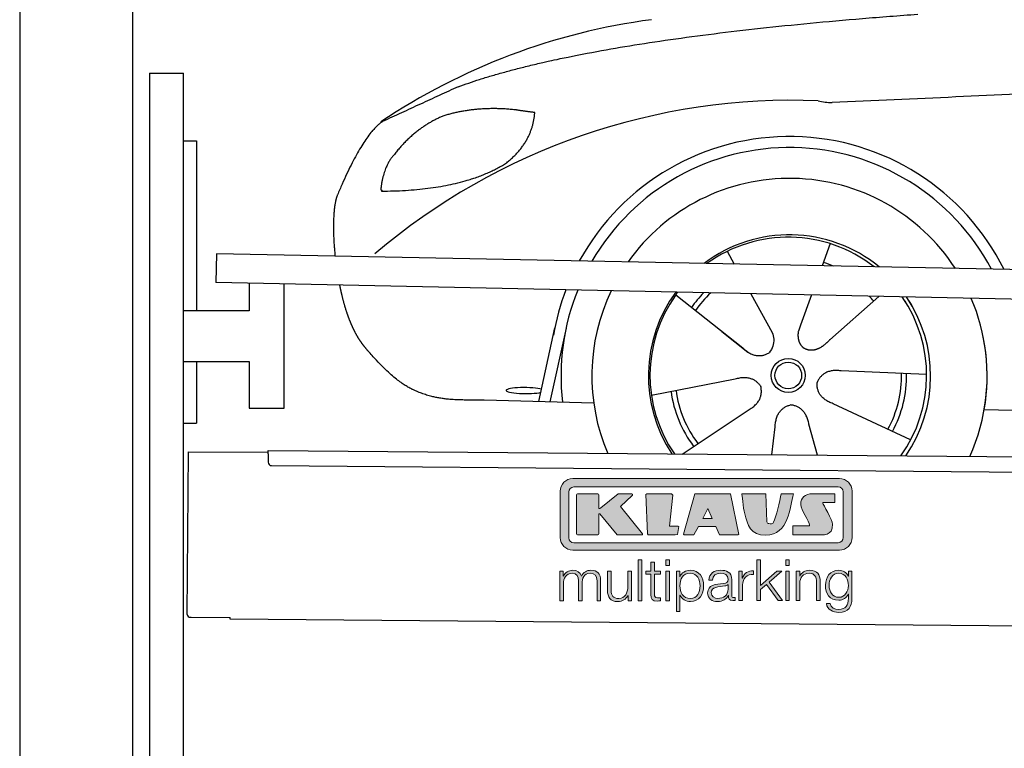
# Model space of a CAD drawing. Header units: millimetres. Extents: x -411 to 6777, y 0 to 6827.
# Tile 2 of 6: x 0 to 1744, y 4166 to 5457. Entities that reach past the tile are written whole.
import ezdxf

# ---------------------------------------------------------------- set-up
doc = ezdxf.new("R2010")
doc.units = ezdxf.units.MM
for name, color, linetype, lineweight in [('car', 10, 'Continuous', 25), ('Gebäude', 7, 'Continuous', 25), ('Logo', 7, 'Continuous', 25), ('Plattform', 7, 'Continuous', 25), ('Ständer hinten', 7, 'Continuous', 25)]:
    doc.layers.add(name, color=color, linetype=linetype, lineweight=lineweight)

# ---------------------------------------------------------------- blocks, each defined once
blk = doc.blocks.new('Car')
at = {"layer": 'car'}
for p, q in [((1206.5, 5057.6), (1219.3, 5035.1)), ((1388.7, 5072.9), (1374.8, 5033.4)), ((1116.2, 4979.5), (1235.8, 4886.6)), ((1248.9, 4982.9), (1287.4, 4914.6)), ((1356.6, 4981.6), (1337.6, 4927.7)), ((1475.7, 4980.2), (1389.6, 4902.7)), ((875.7, 4788.2), (902.9, 4919.1)), ((922.5, 4918.9), (895.2, 4787.9)), ((1337.6, 4927.7), (1333.9, 4917.3)), ((1198.4, 4915.7), (1244.9, 4879.5)), ((1561.7, 4842.7), (1410.4, 4847.7)), ((1074.6, 4801.5), (1223, 4831.8)), ((972.7, 4786.5), (778.4, 4789.9)), ((1534.5, 4726.5), (1396.7, 4789.2)), ((1664.3, 4781.7), (3713.3, 4747)), ((1130, 4697.7), (1246.2, 4776.5)), ((1288.7, 4697.8), (1294.4, 4747.4)), ((1370, 4697.8), (1354.2, 4752.5))]:
    blk.add_line(p, q, dxfattribs=at)
for radius in [30.1, 23.6]:
    blk.add_circle((1316.8, 4838.7), radius, dxfattribs=at)
for centre, radius, start, end in [((1225.8, 4355.6), 1122.3, 98.0395, 124.4377), ((1330.4, 4185.2), 1141.2, 88.2487, 130.916), ((1391.7, 5440.2), 117.4, 256.9855, 269.1884), ((1318.9, 4837.9), 424.2, 26.9197, 151.8432), ((1318.9, 4837.9), 404.6, 28.3768, 150.3862), ((1318.9, 4837.9), 350, 33.4585, 145.3045), ((1318.9, 4837.9), 250, 51.0494, 127.7135), ((1316.8, 4838.7), 245, 52.2371, 126.5259), ((1316.8, 4838.7), 209.6, 68.0621, 73.3995), ((1318.9, 4837.9), 424.2, 159.4632, 170.7471), ((1318.9, 4837.9), 404.6, 158.4572, 187.1619), ((1318.9, 4837.9), 350, 155.0104, 203.6179), ((1318.9, 4837.9), 350, 155.0104, 157.8717), ((1318.9, 4837.9), 250, 144.1237, 214.1037), ((1316.8, 4838.7), 245, 144.9266, 215.1376), ((1318.9, 4837.9), 250, 144.1237, 148.496), ((1316.8, 4838.7), 245, 143.5289, 148.0172), ((1316.8, 4838.7), 209.6, 136.2024, 145.3995), ((1316.8, 4838.7), 200.6, 133.7482, 145.5463), ((1316.8, 4838.7), 200.6, 41.6402, 44.9032), ((1316.8, 4838.7), 245, 30.7457, 35.1225), ((1316.8, 4838.7), 245, 324.9119, 35.1225), ((1318.9, 4837.9), 250, 30.267, 34.5277), ((1318.9, 4837.9), 250, 325.9458, 34.5277), ((1318.9, 4837.9), 350, 350.7505, 23.641), ((1318.9, 4837.9), 350, 336.4317, 11.924), ((1316.8, 4838.7), 200.6, 332.1152, 1.5463), ((1316.8, 4838.7), 209.6, 332.262, 1.3995), ((1316.8, 4838.7), 209.6, 188.262, 217.3995), ((1316.8, 4838.7), 200.6, 188.1152, 217.5463)]:
    blk.add_arc(centre, radius, start, end, dxfattribs=at)
blk.add_ellipse((851, 4807.6), major_axis=(33.6, 0), ratio=0.157274, start_param=0.513473, end_param=5.704241, dxfattribs=at)
for points, degree in [([(727.7, 5345), (963.5, 5433.8), (1540.1, 5481)], 2), ([(4698.7, 5437), (3822.1, 5457.3), (1390, 5322.9)], 2), ([(727.7, 5345), (594, 5281.9)], 1), ([(831, 5304.7), (763.3, 5311.8), (704.1, 5293.8)], 2), ([(863.6, 5300.4), (845.9, 5302.3), (831, 5304.7)], 2), ([(704.1, 5293.8), (652, 5272.6), (614.4, 5222.3)], 2), ([(814.7, 5211.1), (860.4, 5248.5), (863.6, 5300.4)], 2), ([(594, 5281.9), (559.6, 5258.8), (515.5, 5151.3)], 2), ([(614.4, 5222.3), (596.3, 5202.3), (592, 5161)], 2), ([(593.3, 5158.7), (738, 5160.6), (814.7, 5211.1)], 2), ([(592, 5161), (595.3, 5160.8), (593.3, 5158.7)], 2), ([(515.5, 5151.3), (509.2, 5135.4), (507.4, 5106.9), (508.7, 5074.5), (512.4, 5042.7)], 4), ([(1235.8, 4886.6), (1259.3, 4864.9), (1282.5, 4878.4)], 2), ([(1410.4, 4847.7), (1378.6, 4851.4), (1367.8, 4826.8)], 2), ([(1223, 4831.8), (1253.6, 4840.8), (1268.4, 4818.4)], 2), ([(1246.2, 4776.5), (1274.1, 4792.1), (1268.4, 4818.4)], 2), ([(1396.7, 4789.2), (1366.6, 4800), (1367.8, 4826.8)], 2), ([(1294.4, 4747.4), (1295.3, 4779.4), (1321.2, 4786.5)], 2), ([(1354.2, 4752.5), (1347.9, 4783.8), (1321.2, 4786.5)], 2)]:
    blk.add_open_spline(points, degree=degree, dxfattribs=at)
for points, degree, knots in [([(520.7, 4991.4), (521.6, 4987.2), (522.5, 4983), (523.5, 4978.9), (524.5, 4974.8), (528.1, 4960), (532.2, 4946.4), (536.7, 4934), (541.7, 4922.7)], 4, [0.4914944, 0.4914944, 0.4914944, 0.4914944, 0.4914944, 0.5422469, 0.5422469, 0.5422469, 0.5422469, 0.728655, 0.728655, 0.728655, 0.728655, 0.728655]), ([(541.4, 4923.4), (542.8, 4920.2), (544.2, 4917.1), (545.6, 4914.1), (547.1, 4911.3), (552.8, 4900.2), (558.9, 4890.9), (565.2, 4883), (571.8, 4875.6)], 4, [0.7288005, 0.7288005, 0.7288005, 0.7288005, 0.7288005, 0.7843928, 0.7843928, 0.7843928, 0.7843928, 1, 1, 1, 1, 1]), ([(1333.9, 4917.3), (1333.3, 4914.2), (1333.1, 4911.1), (1333.2, 4908.2), (1333.6, 4905.4), (1334.4, 4899.7), (1336.4, 4894.3), (1340, 4889.8), (1345, 4886.8)], 4, [0.3191838, 0.3191838, 0.3191838, 0.3191838, 0.3191838, 0.5438253, 0.5438253, 0.5438253, 0.5438253, 1, 1, 1, 1, 1]), ([(1287.4, 4914.6), (1289.1, 4910.5), (1290.1, 4906.6), (1290.4, 4902.7), (1291.1, 4894.1), (1288.5, 4886), (1282.5, 4878.4)], 3, [0.2167758, 0.2167758, 0.2167758, 0.2167758, 0.4600873, 0.4600873, 0.4600873, 1, 1, 1, 1]), ([(1389.6, 4902.7), (1389.6, 4902.7), (1389.6, 4902.7), (1389.6, 4902.7), (1389.6, 4902.7), (1380.6, 4892.8), (1370, 4882.8), (1355.8, 4880.3), (1345, 4886.8)], 4, [-0.000003, -0.000003, -0.000003, -0.000003, -0.000003, 0, 0, 0, 0, 1, 1, 1, 1, 1]), ([(778.4, 4789.9), (753.8, 4790.4), (698.1, 4786.3), (662, 4799.9), (618.1, 4824.6), (571.8, 4875.6)], 4, [0, 0, 0, 0, 0, 0.597866, 1, 1, 1, 1, 1])]:
    blk.add_open_spline(points, degree=degree, knots=knots, dxfattribs=at)
blk = doc.blocks.new('KLAUS')
at = {"layer": 'Logo'}
h = blk.add_hatch(color=8, dxfattribs=at)
h.dxf.hatch_style = 2
edge = h.paths.add_edge_path()
edge.add_spline(control_points=[(3.6, 29.09), (2.88, 29.09), (2.3, 28.51), (2.3, 27.8), (2.3, 27.8), (2.3, 16.11), (2.3, 16.11), (2.3, 15.39), (2.88, 14.81), (3.6, 14.81), (3.6, 14.81), (71.16, 14.81), (71.16, 14.81), (71.88, 14.81), (72.46, 15.39), (72.46, 16.11), (72.46, 16.11), (72.46, 27.8), (72.46, 27.8), (72.46, 28.51), (71.88, 29.09), (71.16, 29.09), (71.16, 29.09), (3.6, 29.09), (3.6, 29.09), (3.6, 29.09), (3.6, 29.09), (3.6, 29.09)], knot_values=[0, 0, 0, 0, 1, 1, 1, 2, 2, 2, 3, 3, 3, 4, 4, 4, 5, 5, 5, 6, 6, 6, 7, 7, 7, 8, 8, 8, 9, 9, 9, 9], degree=3, periodic=0)
edge = h.paths.add_edge_path()
edge.add_spline(control_points=[(3.35, 31.23), (3.35, 31.23), (71.47, 31.23), (71.47, 31.23), (73.26, 31.23), (74.71, 29.77), (74.71, 27.99), (74.71, 27.99), (74.71, 16.17), (74.71, 16.17), (74.71, 14.38), (73.26, 12.93), (71.47, 12.93), (71.47, 12.93), (3.35, 12.93), (3.35, 12.93), (1.56, 12.93), (0.11, 14.38), (0.11, 16.17), (0.11, 16.17), (0.11, 27.99), (0.11, 27.99), (0.11, 29.77), (1.56, 31.23), (3.35, 31.23), (3.35, 31.23), (3.35, 31.23), (3.35, 31.23)], knot_values=[0, 0, 0, 0, 1, 1, 1, 2, 2, 2, 3, 3, 3, 4, 4, 4, 5, 5, 5, 6, 6, 6, 7, 7, 7, 8, 8, 8, 9, 9, 9, 9], degree=3, periodic=0)
h = blk.add_hatch(color=8, dxfattribs=at)
h.dxf.hatch_style = 2
edge = h.paths.add_edge_path()
edge.add_spline(control_points=[(4.5, 27.33), (4.5, 27.33), (9.7, 27.33), (9.7, 27.33), (9.84, 27.33), (9.96, 27.22), (9.96, 27.08), (9.96, 27.08), (9.96, 23.69), (9.96, 23.69), (9.96, 23.69), (9.94, 23.64), (10.04, 23.59), (10.14, 23.53), (10.2, 23.57), (10.2, 23.57), (10.2, 23.57), (10.51, 23.75), (10.51, 23.75), (10.51, 23.75), (14.94, 27.33), (14.94, 27.33), (14.94, 27.33), (18.41, 27.33), (18.41, 27.33), (18.41, 27.33), (18.49, 27.33), (18.56, 27.2), (18.65, 27.04), (18.53, 26.91), (18.53, 26.91), (18.53, 26.91), (15.49, 24.11), (15.49, 24.11), (15.49, 24.11), (21.14, 17.06), (21.14, 17.06), (21.14, 17.06), (21.13, 16.91), (21.13, 16.91), (21.08, 16.84), (20.99, 16.82), (20.99, 16.82), (20.99, 16.82), (14.7, 16.82), (14.7, 16.82), (14.7, 16.82), (10.26, 22.17), (10.26, 22.17), (10.26, 22.17), (10.19, 22.24), (10.08, 22.21), (9.97, 22.18), (9.96, 22.11), (9.96, 22.11), (9.96, 22.11), (9.96, 17.08), (9.96, 17.08), (9.96, 16.94), (9.84, 16.82), (9.7, 16.82), (9.7, 16.82), (4.5, 16.82), (4.5, 16.82), (4.36, 16.82), (4.25, 16.94), (4.25, 17.08), (4.25, 17.08), (4.25, 27.08), (4.25, 27.08), (4.25, 27.22), (4.36, 27.33), (4.5, 27.33), (4.5, 27.33), (4.5, 27.33), (4.5, 27.33)], knot_values=[0, 0, 0, 0, 1, 1, 1, 2, 2, 2, 3, 3, 3, 4, 4, 4, 5, 5, 5, 6, 6, 6, 7, 7, 7, 8, 8, 8, 9, 9, 9, 10, 10, 10, 11, 11, 11, 12, 12, 12, 13, 13, 13, 14, 14, 14, 15, 15, 15, 16, 16, 16, 17, 17, 17, 18, 18, 18, 19, 19, 19, 20, 20, 20, 21, 21, 21, 22, 22, 22, 23, 23, 23, 24, 24, 24, 25, 25, 25, 25], degree=3, periodic=0)
h = blk.add_hatch(color=8, dxfattribs=at)
h.dxf.hatch_style = 2
h.paths.add_polyline_path([(22.42, 17.06), (21.97, 27.15), (22.24, 27.33), (28.55, 27.33), (28.86, 26.97), (28.01, 19.08), (30.26, 19.07), (30.44, 18.95), (30.08, 16.95), (29.49, 16.82), (22.6, 16.82)])
h = blk.add_hatch(color=8, dxfattribs=at)
h.paths.add_polyline_path([(36.52, 21.01), (38.93, 21.01), (37.87, 23.57)])
h.paths.add_polyline_path([(34.52, 27.33), (43.65, 27.33), (45.76, 16.94), (45.57, 16.82), (40.83, 16.82), (39.89, 18.95), (35.42, 18.95), (34.27, 16.82), (31.78, 16.82), (31.66, 17)])
h = blk.add_hatch(color=8, dxfattribs=at)
h.dxf.hatch_style = 2
edge = h.paths.add_edge_path()
edge.add_spline(control_points=[(52.69, 27.32), (52.69, 27.32), (52.88, 20.14), (52.88, 20.14), (53.01, 19.89), (53.2, 19.77), (53.43, 19.71), (53.91, 19.59), (54.43, 19.57), (54.64, 20.03), (55.23, 21.34), (56.27, 25.45), (56.6, 27.33), (56.6, 27.33), (59.77, 27.33), (59.77, 27.33), (58.77, 23.9), (58.56, 16.82), (52.63, 16.76), (48.72, 16.72), (48.01, 19.35), (47.27, 22.24), (46.89, 23.68), (46.54, 27.33), (46.54, 27.33), (46.54, 27.33), (52.69, 27.32), (52.69, 27.32), (52.69, 27.32), (52.69, 27.32), (52.69, 27.32)], knot_values=[0, 0, 0, 0, 1, 1, 1, 2, 2, 2, 3, 3, 3, 4, 4, 4, 5, 5, 5, 6, 6, 6, 7, 7, 7, 8, 8, 8, 9, 9, 9, 10, 10, 10, 10], degree=3, periodic=0)
h = blk.add_hatch(color=8, dxfattribs=at)
h.dxf.hatch_style = 2
edge = h.paths.add_edge_path()
edge.add_spline(control_points=[(64.46, 27.33), (64.46, 27.33), (70.31, 27.33), (70.31, 27.33), (70.31, 26.52), (70.31, 26.02), (70.31, 25.12), (70.31, 25.12), (67.3, 25.12), (67.3, 25.12), (67.24, 25.04), (67.25, 25.11), (67.25, 24.91), (67.25, 24.88), (69.73, 20.38), (69.73, 19.57), (69.73, 16.4), (67.22, 16.81), (65.9, 16.82), (65.9, 16.82), (59.59, 16.82), (59.59, 16.82), (59.59, 17.76), (59.59, 18.23), (59.59, 19.14), (59.59, 19.14), (63.75, 19.14), (63.75, 19.14), (63.82, 19.22), (63.81, 19.11), (63.81, 19.31), (63.81, 20.32), (61.58, 23.06), (61.58, 24.63), (61.58, 26.33), (62.83, 27.34), (64.46, 27.33), (64.46, 27.33), (64.46, 27.33), (64.46, 27.33)], knot_values=[0, 0, 0, 0, 1, 1, 1, 2, 2, 2, 3, 3, 3, 4, 4, 4, 5, 5, 5, 6, 6, 6, 7, 7, 7, 8, 8, 8, 9, 9, 9, 10, 10, 10, 11, 11, 11, 12, 12, 12, 13, 13, 13, 13], degree=3, periodic=0)
h = blk.add_hatch(color=30, dxfattribs=at)
h.dxf.hatch_style = 2
h.paths.add_polyline_path([(20.07, 0), (20.99, 0), (20.99, 10.45), (20.07, 10.45)])
h = blk.add_hatch(color=30, dxfattribs=at)
h.paths.add_polyline_path([(27.1, 0), (28.03, 0), (28.03, 7.55), (27.1, 7.55)])
h.paths.add_polyline_path([(27.1, 8.98), (28.03, 8.98), (28.03, 10.45), (27.1, 10.45)])
h = blk.add_hatch(color=30, dxfattribs=at)
h.dxf.hatch_style = 2
h.paths.add_polyline_path([(50.4, 0), (51.32, 0), (51.32, 2.87), (52.82, 4.11), (55.8, 0), (56.96, 0), (53.52, 4.76), (56.74, 7.55), (55.51, 7.55), (51.32, 3.89), (51.32, 10.45), (50.4, 10.45)])
h = blk.add_hatch(color=30, dxfattribs=at)
h.paths.add_polyline_path([(57.74, 0), (58.66, 0), (58.66, 7.55), (57.74, 7.55)])
h.paths.add_polyline_path([(57.74, 8.98), (58.66, 8.98), (58.66, 10.45), (57.74, 10.45)])
h = blk.add_hatch(color=30, dxfattribs=at)
h.dxf.hatch_style = 2
edge = h.paths.add_edge_path()
edge.add_spline(control_points=[(0, 0), (0, 0), (0.92, 0), (0.92, 0), (0.92, 0), (0.92, 4.22), (0.92, 4.22), (0.94, 5.8), (1.58, 7), (3.18, 7), (4.35, 7), (4.77, 6.15), (4.76, 5.12), (4.76, 5.12), (4.76, 0), (4.76, 0), (4.76, 0), (5.68, 0), (5.68, 0), (5.68, 0), (5.68, 4.27), (5.68, 4.27), (5.68, 5.68), (6.14, 7), (7.73, 7), (9.05, 7), (9.52, 6.32), (9.52, 5.08), (9.52, 5.08), (9.52, 0), (9.52, 0), (9.52, 0), (10.44, 0), (10.44, 0), (10.44, 0), (10.44, 5.12), (10.44, 5.12), (10.44, 6.91), (9.59, 7.77), (7.94, 7.77), (6.94, 7.77), (5.99, 7.29), (5.54, 6.3), (5.26, 7.29), (4.36, 7.77), (3.37, 7.77), (2.17, 7.77), (1.38, 7.19), (0.89, 6.28), (0.89, 6.28), (0.85, 6.28), (0.85, 6.28), (0.85, 6.28), (0.85, 7.55), (0.85, 7.55), (0.85, 7.55), (0, 7.55), (0, 7.55), (0, 7.55), (0, 0), (0, 0), (0, 0), (0, 0), (0, 0)], knot_values=[0, 0, 0, 0, 1, 1, 1, 2, 2, 2, 3, 3, 3, 4, 4, 4, 5, 5, 5, 6, 6, 6, 7, 7, 7, 8, 8, 8, 9, 9, 9, 10, 10, 10, 11, 11, 11, 12, 12, 12, 13, 13, 13, 14, 14, 14, 15, 15, 15, 16, 16, 16, 17, 17, 17, 18, 18, 18, 19, 19, 19, 20, 20, 20, 21, 21, 21, 21], degree=3, periodic=0)
h = blk.add_hatch(color=30, dxfattribs=at)
h.dxf.hatch_style = 2
edge = h.paths.add_edge_path()
edge.add_spline(control_points=[(18.31, 7.55), (18.31, 7.55), (17.39, 7.55), (17.39, 7.55), (17.39, 7.55), (17.39, 3.59), (17.39, 3.59), (17.39, 2.05), (16.7, 0.56), (15.12, 0.56), (13.66, 0.56), (13.15, 1.27), (13.1, 2.64), (13.1, 2.64), (13.1, 7.55), (13.1, 7.55), (13.1, 7.55), (12.18, 7.55), (12.18, 7.55), (12.18, 7.55), (12.18, 2.65), (12.18, 2.65), (12.18, 0.89), (12.93, -0.22), (14.83, -0.22), (15.96, -0.22), (16.95, 0.35), (17.44, 1.36), (17.44, 1.36), (17.47, 1.36), (17.47, 1.36), (17.47, 1.36), (17.47, 0), (17.47, 0), (17.47, 0), (18.31, 0), (18.31, 0), (18.31, 0), (18.31, 7.55), (18.31, 7.55), (18.31, 7.55), (18.31, 7.55), (18.31, 7.55)], knot_values=[0, 0, 0, 0, 1, 1, 1, 2, 2, 2, 3, 3, 3, 4, 4, 4, 5, 5, 5, 6, 6, 6, 7, 7, 7, 8, 8, 8, 9, 9, 9, 10, 10, 10, 11, 11, 11, 12, 12, 12, 13, 13, 13, 14, 14, 14, 14], degree=3, periodic=0)
h = blk.add_hatch(color=30, dxfattribs=at)
h.dxf.hatch_style = 2
edge = h.paths.add_edge_path()
edge.add_spline(control_points=[(24.22, 9.82), (24.22, 9.82), (23.3, 9.82), (23.3, 9.82), (23.3, 9.82), (23.3, 7.55), (23.3, 7.55), (23.3, 7.55), (21.98, 7.55), (21.98, 7.55), (21.98, 7.55), (21.98, 6.78), (21.98, 6.78), (21.98, 6.78), (23.3, 6.78), (23.3, 6.78), (23.3, 6.78), (23.3, 1.61), (23.3, 1.61), (23.28, 0.32), (23.71, -0.09), (24.94, -0.09), (25.22, -0.09), (25.48, -0.06), (25.76, -0.06), (25.76, -0.06), (25.76, 0.73), (25.76, 0.73), (25.5, 0.7), (25.23, 0.69), (24.97, 0.69), (24.31, 0.73), (24.22, 1.08), (24.22, 1.68), (24.22, 1.68), (24.22, 6.78), (24.22, 6.78), (24.22, 6.78), (25.76, 6.78), (25.76, 6.78), (25.76, 6.78), (25.76, 7.55), (25.76, 7.55), (25.76, 7.55), (24.22, 7.55), (24.22, 7.55), (24.22, 7.55), (24.22, 9.82), (24.22, 9.82), (24.22, 9.82), (24.22, 9.82), (24.22, 9.82)], knot_values=[0, 0, 0, 0, 1, 1, 1, 2, 2, 2, 3, 3, 3, 4, 4, 4, 5, 5, 5, 6, 6, 6, 7, 7, 7, 8, 8, 8, 9, 9, 9, 10, 10, 10, 11, 11, 11, 12, 12, 12, 13, 13, 13, 14, 14, 14, 15, 15, 15, 16, 16, 16, 17, 17, 17, 17], degree=3, periodic=0)
h = blk.add_hatch(color=30, dxfattribs=at)
edge = h.paths.add_edge_path()
edge.add_spline(control_points=[(35.84, 3.78), (35.84, 2.21), (35.12, 0.56), (33.37, 0.56), (31.4, 0.56), (30.72, 2.21), (30.72, 3.78), (30.72, 5.49), (31.33, 7), (33.37, 7), (35.12, 7), (35.84, 5.34), (35.84, 3.78), (35.84, 3.78), (35.84, 3.78), (35.84, 3.78)], knot_values=[0, 0, 0, 0, 1, 1, 1, 2, 2, 2, 3, 3, 3, 4, 4, 4, 5, 5, 5, 5], degree=3, periodic=0)
edge = h.paths.add_edge_path()
edge.add_spline(control_points=[(29.79, -2.8), (29.79, -2.8), (30.72, -2.8), (30.72, -2.8), (30.72, -2.8), (30.72, 1.43), (30.72, 1.43), (30.72, 1.43), (30.74, 1.43), (30.74, 1.43), (31.14, 0.35), (32.24, -0.22), (33.37, -0.22), (35.66, -0.22), (36.76, 1.64), (36.76, 3.78), (36.76, 5.91), (35.66, 7.77), (33.37, 7.77), (32.15, 7.77), (31.1, 7.14), (30.67, 6.12), (30.67, 6.12), (30.64, 6.12), (30.64, 6.12), (30.64, 6.12), (30.64, 7.55), (30.64, 7.55), (30.64, 7.55), (29.79, 7.55), (29.79, 7.55), (29.79, 7.55), (29.79, -2.8), (29.79, -2.8), (29.79, -2.8), (29.79, -2.8), (29.79, -2.8)], knot_values=[0, 0, 0, 0, 1, 1, 1, 2, 2, 2, 3, 3, 3, 4, 4, 4, 5, 5, 5, 6, 6, 6, 7, 7, 7, 8, 8, 8, 9, 9, 9, 10, 10, 10, 11, 11, 11, 12, 12, 12, 12], degree=3, periodic=0)
h = blk.add_hatch(color=30, dxfattribs=at)
edge = h.paths.add_edge_path()
edge.add_spline(control_points=[(43.03, 2.93), (43.04, 1.45), (41.8, 0.56), (40.39, 0.56), (39.53, 0.56), (38.71, 1.13), (38.71, 2.05), (38.71, 3.53), (40.66, 3.51), (42.22, 3.79), (42.47, 3.84), (42.88, 3.91), (43, 4.13), (43, 4.13), (43.03, 4.13), (43.03, 4.13), (43.03, 4.13), (43.03, 2.93), (43.03, 2.93), (43.03, 2.93), (43.03, 2.93), (43.03, 2.93)], knot_values=[0, 0, 0, 0, 1, 1, 1, 2, 2, 2, 3, 3, 3, 4, 4, 4, 5, 5, 5, 6, 6, 6, 7, 7, 7, 7], degree=3, periodic=0)
edge = h.paths.add_edge_path()
edge.add_spline(control_points=[(39.03, 5.24), (39.06, 6.47), (39.91, 7), (41.05, 7), (42.14, 7), (43.03, 6.69), (43.03, 5.45), (43.03, 4.61), (42.6, 4.51), (41.84, 4.42), (39.85, 4.19), (37.79, 4.11), (37.79, 1.99), (37.79, 0.47), (38.93, -0.22), (40.32, -0.22), (41.77, -0.22), (42.43, 0.34), (43.07, 1.32), (43.07, 1.32), (43.1, 1.32), (43.1, 1.32), (43.1, 0.53), (43.25, 0), (44.19, 0), (44.43, 0), (44.58, 0.01), (44.79, 0.06), (44.79, 0.06), (44.79, 0.83), (44.79, 0.83), (44.71, 0.81), (44.6, 0.78), (44.49, 0.78), (44.13, 0.78), (43.95, 0.98), (43.95, 1.33), (43.95, 1.33), (43.95, 5.34), (43.95, 5.34), (43.95, 7.36), (42.5, 7.77), (41.17, 7.77), (39.44, 7.77), (38.2, 7.01), (38.11, 5.24), (38.11, 5.24), (39.03, 5.24), (39.03, 5.24), (39.03, 5.24), (39.03, 5.24), (39.03, 5.24)], knot_values=[0, 0, 0, 0, 1, 1, 1, 2, 2, 2, 3, 3, 3, 4, 4, 4, 5, 5, 5, 6, 6, 6, 7, 7, 7, 8, 8, 8, 9, 9, 9, 10, 10, 10, 11, 11, 11, 12, 12, 12, 13, 13, 13, 14, 14, 14, 15, 15, 15, 16, 16, 16, 17, 17, 17, 17], degree=3, periodic=0)
h = blk.add_hatch(color=30, dxfattribs=at)
h.dxf.hatch_style = 2
edge = h.paths.add_edge_path()
edge.add_spline(control_points=[(45.79, 0), (45.79, 0), (46.71, 0), (46.71, 0), (46.71, 0), (46.71, 4.03), (46.71, 4.03), (46.71, 5.59), (47.85, 6.82), (49.52, 6.73), (49.52, 6.73), (49.52, 7.66), (49.52, 7.66), (48.16, 7.72), (47.14, 7), (46.67, 5.78), (46.67, 5.78), (46.64, 5.78), (46.64, 5.78), (46.64, 5.78), (46.64, 7.55), (46.64, 7.55), (46.64, 7.55), (45.79, 7.55), (45.79, 7.55), (45.79, 7.55), (45.79, 0), (45.79, 0), (45.79, 0), (45.79, 0), (45.79, 0)], knot_values=[0, 0, 0, 0, 1, 1, 1, 2, 2, 2, 3, 3, 3, 4, 4, 4, 5, 5, 5, 6, 6, 6, 7, 7, 7, 8, 8, 8, 9, 9, 9, 10, 10, 10, 10], degree=3, periodic=0)
h = blk.add_hatch(color=30, dxfattribs=at)
h.dxf.hatch_style = 2
edge = h.paths.add_edge_path()
edge.add_spline(control_points=[(60.41, 0), (60.41, 0), (61.33, 0), (61.33, 0), (61.33, 0), (61.33, 4.41), (61.33, 4.41), (61.36, 5.89), (62.24, 7), (63.7, 7), (65.2, 7), (65.62, 6.02), (65.62, 4.71), (65.62, 4.71), (65.62, 0), (65.62, 0), (65.62, 0), (66.54, 0), (66.54, 0), (66.54, 0), (66.54, 4.86), (66.54, 4.86), (66.54, 6.66), (65.9, 7.77), (63.78, 7.77), (62.71, 7.77), (61.7, 7.16), (61.36, 6.25), (61.36, 6.25), (61.33, 6.25), (61.33, 6.25), (61.33, 6.25), (61.33, 7.55), (61.33, 7.55), (61.33, 7.55), (60.41, 7.55), (60.41, 7.55), (60.41, 7.55), (60.41, 0), (60.41, 0), (60.41, 0), (60.41, 0), (60.41, 0)], knot_values=[0, 0, 0, 0, 1, 1, 1, 2, 2, 2, 3, 3, 3, 4, 4, 4, 5, 5, 5, 6, 6, 6, 7, 7, 7, 8, 8, 8, 9, 9, 9, 10, 10, 10, 11, 11, 11, 12, 12, 12, 13, 13, 13, 14, 14, 14, 14], degree=3, periodic=0)
h = blk.add_hatch(color=30, dxfattribs=at)
edge = h.paths.add_edge_path()
edge.add_spline(control_points=[(71.32, 0.86), (69.62, 0.86), (68.83, 2.34), (68.83, 3.86), (68.83, 5.43), (69.56, 7), (71.32, 7), (73.06, 7), (73.75, 5.34), (73.75, 3.86), (73.75, 2.33), (72.91, 0.86), (71.32, 0.86), (71.32, 0.86), (71.32, 0.86), (71.32, 0.86)], knot_values=[0, 0, 0, 0, 1, 1, 1, 2, 2, 2, 3, 3, 3, 4, 4, 4, 5, 5, 5, 5], degree=3, periodic=0)
edge = h.paths.add_edge_path()
edge.add_spline(control_points=[(74.67, 7.55), (74.67, 7.55), (73.75, 7.55), (73.75, 7.55), (73.75, 7.55), (73.75, 6.25), (73.75, 6.25), (73.75, 6.25), (73.72, 6.25), (73.72, 6.25), (73.35, 7.09), (72.41, 7.77), (71.32, 7.77), (69.13, 7.77), (67.9, 6.05), (67.9, 3.97), (67.9, 1.82), (68.9, 0.09), (71.32, 0.09), (72.4, 0.09), (73.29, 0.72), (73.72, 1.64), (73.72, 1.64), (73.75, 1.64), (73.75, 1.64), (73.75, 1.64), (73.75, 0.61), (73.75, 0.61), (73.75, -1.23), (73.01, -2.24), (71.32, -2.24), (70.29, -2.24), (69.31, -1.85), (69.1, -0.73), (69.1, -0.73), (68.18, -0.73), (68.18, -0.73), (68.31, -2.34), (69.81, -3.02), (71.32, -3.02), (73.79, -3.02), (74.65, -1.64), (74.67, 0.61), (74.67, 0.61), (74.67, 7.55), (74.67, 7.55), (74.67, 7.55), (74.67, 7.55), (74.67, 7.55)], knot_values=[0, 0, 0, 0, 1, 1, 1, 2, 2, 2, 3, 3, 3, 4, 4, 4, 5, 5, 5, 6, 6, 6, 7, 7, 7, 8, 8, 8, 9, 9, 9, 10, 10, 10, 11, 11, 11, 12, 12, 12, 13, 13, 13, 14, 14, 14, 15, 15, 15, 16, 16, 16, 16], degree=3, periodic=0)
at = {"layer": 'Logo', "lineweight": 0}
for points in [[(22.42, 17.06), (21.97, 27.15), (22.24, 27.33), (28.55, 27.33), (28.86, 26.97), (28.01, 19.08), (30.26, 19.07), (30.44, 18.95), (30.08, 16.95), (29.49, 16.82), (22.6, 16.82), (22.42, 17.06), (22.42, 17.06)], [(34.52, 27.33), (43.65, 27.33), (45.76, 16.94), (45.57, 16.82), (40.83, 16.82), (39.89, 18.95), (35.42, 18.95), (34.27, 16.82), (31.78, 16.82), (31.66, 17), (34.52, 27.33), (34.52, 27.33)], [(36.52, 21.01), (38.93, 21.01), (37.87, 23.57), (36.52, 21.01), (36.52, 21.01)], [(20.07, 0), (20.99, 0), (20.99, 10.45), (20.07, 10.45), (20.07, 0), (20.07, 0)], [(27.1, 8.98), (28.03, 8.98), (28.03, 10.45), (27.1, 10.45), (27.1, 8.98), (27.1, 8.98)], [(50.4, 0), (51.32, 0), (51.32, 2.87), (52.82, 4.11), (55.8, 0), (56.96, 0), (53.52, 4.76), (56.74, 7.55), (55.51, 7.55), (51.32, 3.89), (51.32, 10.45), (50.4, 10.45), (50.4, 0), (50.4, 0)], [(57.74, 8.98), (58.66, 8.98), (58.66, 10.45), (57.74, 10.45), (57.74, 8.98), (57.74, 8.98)], [(27.1, 0), (28.03, 0), (28.03, 7.55), (27.1, 7.55), (27.1, 0), (27.1, 0)], [(57.74, 0), (58.66, 0), (58.66, 7.55), (57.74, 7.55), (57.74, 0), (57.74, 0)]]:
    blk.add_lwpolyline(points, dxfattribs=at)
for points, knots in [([(3.35, 31.23), (3.35, 31.23), (71.47, 31.23), (71.47, 31.23), (73.26, 31.23), (74.71, 29.77), (74.71, 27.99), (74.71, 27.99), (74.71, 16.17), (74.71, 16.17), (74.71, 14.38), (73.26, 12.93), (71.47, 12.93), (71.47, 12.93), (3.35, 12.93), (3.35, 12.93), (1.56, 12.93), (0.11, 14.38), (0.11, 16.17), (0.11, 16.17), (0.11, 27.99), (0.11, 27.99), (0.11, 29.77), (1.56, 31.23), (3.35, 31.23), (3.35, 31.23), (3.35, 31.23), (3.35, 31.23)], [0, 0, 0, 0, 1, 1, 1, 2, 2, 2, 3, 3, 3, 4, 4, 4, 5, 5, 5, 6, 6, 6, 7, 7, 7, 8, 8, 8, 9, 9, 9, 9]), ([(3.6, 29.09), (2.88, 29.09), (2.3, 28.51), (2.3, 27.8), (2.3, 27.8), (2.3, 16.11), (2.3, 16.11), (2.3, 15.39), (2.88, 14.81), (3.6, 14.81), (3.6, 14.81), (71.16, 14.81), (71.16, 14.81), (71.88, 14.81), (72.46, 15.39), (72.46, 16.11), (72.46, 16.11), (72.46, 27.8), (72.46, 27.8), (72.46, 28.51), (71.88, 29.09), (71.16, 29.09), (71.16, 29.09), (3.6, 29.09), (3.6, 29.09), (3.6, 29.09), (3.6, 29.09), (3.6, 29.09)], [0, 0, 0, 0, 1, 1, 1, 2, 2, 2, 3, 3, 3, 4, 4, 4, 5, 5, 5, 6, 6, 6, 7, 7, 7, 8, 8, 8, 9, 9, 9, 9]), ([(4.5, 27.33), (4.5, 27.33), (9.7, 27.33), (9.7, 27.33), (9.84, 27.33), (9.96, 27.22), (9.96, 27.08), (9.96, 27.08), (9.96, 23.69), (9.96, 23.69), (9.96, 23.69), (9.94, 23.64), (10.04, 23.59), (10.14, 23.53), (10.2, 23.57), (10.2, 23.57), (10.2, 23.57), (10.51, 23.75), (10.51, 23.75), (10.51, 23.75), (14.94, 27.33), (14.94, 27.33), (14.94, 27.33), (18.41, 27.33), (18.41, 27.33), (18.41, 27.33), (18.49, 27.33), (18.56, 27.2), (18.65, 27.04), (18.53, 26.91), (18.53, 26.91), (18.53, 26.91), (15.49, 24.11), (15.49, 24.11), (15.49, 24.11), (21.14, 17.06), (21.14, 17.06), (21.14, 17.06), (21.13, 16.91), (21.13, 16.91), (21.08, 16.84), (20.99, 16.82), (20.99, 16.82), (20.99, 16.82), (14.7, 16.82), (14.7, 16.82), (14.7, 16.82), (10.26, 22.17), (10.26, 22.17), (10.26, 22.17), (10.19, 22.24), (10.08, 22.21), (9.97, 22.18), (9.96, 22.11), (9.96, 22.11), (9.96, 22.11), (9.96, 17.08), (9.96, 17.08), (9.96, 16.94), (9.84, 16.82), (9.7, 16.82), (9.7, 16.82), (4.5, 16.82), (4.5, 16.82), (4.36, 16.82), (4.25, 16.94), (4.25, 17.08), (4.25, 17.08), (4.25, 27.08), (4.25, 27.08), (4.25, 27.22), (4.36, 27.33), (4.5, 27.33), (4.5, 27.33), (4.5, 27.33), (4.5, 27.33)], [0, 0, 0, 0, 1, 1, 1, 2, 2, 2, 3, 3, 3, 4, 4, 4, 5, 5, 5, 6, 6, 6, 7, 7, 7, 8, 8, 8, 9, 9, 9, 10, 10, 10, 11, 11, 11, 12, 12, 12, 13, 13, 13, 14, 14, 14, 15, 15, 15, 16, 16, 16, 17, 17, 17, 18, 18, 18, 19, 19, 19, 20, 20, 20, 21, 21, 21, 22, 22, 22, 23, 23, 23, 24, 24, 24, 25, 25, 25, 25]), ([(52.69, 27.32), (52.69, 27.32), (52.88, 20.14), (52.88, 20.14), (53.01, 19.89), (53.2, 19.77), (53.43, 19.71), (53.91, 19.59), (54.43, 19.57), (54.64, 20.03), (55.23, 21.34), (56.27, 25.45), (56.6, 27.33), (56.6, 27.33), (59.77, 27.33), (59.77, 27.33), (58.77, 23.9), (58.56, 16.82), (52.63, 16.76), (48.72, 16.72), (48.01, 19.35), (47.27, 22.24), (46.89, 23.68), (46.54, 27.33), (46.54, 27.33), (46.54, 27.33), (52.69, 27.32), (52.69, 27.32), (52.69, 27.32), (52.69, 27.32), (52.69, 27.32)], [0, 0, 0, 0, 1, 1, 1, 2, 2, 2, 3, 3, 3, 4, 4, 4, 5, 5, 5, 6, 6, 6, 7, 7, 7, 8, 8, 8, 9, 9, 9, 10, 10, 10, 10]), ([(64.46, 27.33), (64.46, 27.33), (70.31, 27.33), (70.31, 27.33), (70.31, 26.52), (70.31, 26.02), (70.31, 25.12), (70.31, 25.12), (67.3, 25.12), (67.3, 25.12), (67.24, 25.04), (67.25, 25.11), (67.25, 24.91), (67.25, 24.88), (69.73, 20.38), (69.73, 19.57), (69.73, 16.4), (67.22, 16.81), (65.9, 16.82), (65.9, 16.82), (59.59, 16.82), (59.59, 16.82), (59.59, 17.76), (59.59, 18.23), (59.59, 19.14), (59.59, 19.14), (63.75, 19.14), (63.75, 19.14), (63.82, 19.22), (63.81, 19.11), (63.81, 19.31), (63.81, 20.32), (61.58, 23.06), (61.58, 24.63), (61.58, 26.33), (62.83, 27.34), (64.46, 27.33), (64.46, 27.33), (64.46, 27.33), (64.46, 27.33)], [0, 0, 0, 0, 1, 1, 1, 2, 2, 2, 3, 3, 3, 4, 4, 4, 5, 5, 5, 6, 6, 6, 7, 7, 7, 8, 8, 8, 9, 9, 9, 10, 10, 10, 11, 11, 11, 12, 12, 12, 13, 13, 13, 13]), ([(0, 0), (0, 0), (0.92, 0), (0.92, 0), (0.92, 0), (0.92, 4.22), (0.92, 4.22), (0.94, 5.8), (1.58, 7), (3.18, 7), (4.35, 7), (4.77, 6.15), (4.76, 5.12), (4.76, 5.12), (4.76, 0), (4.76, 0), (4.76, 0), (5.68, 0), (5.68, 0), (5.68, 0), (5.68, 4.27), (5.68, 4.27), (5.68, 5.68), (6.14, 7), (7.73, 7), (9.05, 7), (9.52, 6.32), (9.52, 5.08), (9.52, 5.08), (9.52, 0), (9.52, 0), (9.52, 0), (10.44, 0), (10.44, 0), (10.44, 0), (10.44, 5.12), (10.44, 5.12), (10.44, 6.91), (9.59, 7.77), (7.94, 7.77), (6.94, 7.77), (5.99, 7.29), (5.54, 6.3), (5.26, 7.29), (4.36, 7.77), (3.37, 7.77), (2.17, 7.77), (1.38, 7.19), (0.89, 6.28), (0.89, 6.28), (0.85, 6.28), (0.85, 6.28), (0.85, 6.28), (0.85, 7.55), (0.85, 7.55), (0.85, 7.55), (0, 7.55), (0, 7.55), (0, 7.55), (0, 0), (0, 0), (0, 0), (0, 0), (0, 0)], [0, 0, 0, 0, 1, 1, 1, 2, 2, 2, 3, 3, 3, 4, 4, 4, 5, 5, 5, 6, 6, 6, 7, 7, 7, 8, 8, 8, 9, 9, 9, 10, 10, 10, 11, 11, 11, 12, 12, 12, 13, 13, 13, 14, 14, 14, 15, 15, 15, 16, 16, 16, 17, 17, 17, 18, 18, 18, 19, 19, 19, 20, 20, 20, 21, 21, 21, 21]), ([(18.31, 7.55), (18.31, 7.55), (17.39, 7.55), (17.39, 7.55), (17.39, 7.55), (17.39, 3.59), (17.39, 3.59), (17.39, 2.05), (16.7, 0.56), (15.12, 0.56), (13.66, 0.56), (13.15, 1.27), (13.1, 2.64), (13.1, 2.64), (13.1, 7.55), (13.1, 7.55), (13.1, 7.55), (12.18, 7.55), (12.18, 7.55), (12.18, 7.55), (12.18, 2.65), (12.18, 2.65), (12.18, 0.89), (12.93, -0.22), (14.83, -0.22), (15.96, -0.22), (16.95, 0.35), (17.44, 1.36), (17.44, 1.36), (17.47, 1.36), (17.47, 1.36), (17.47, 1.36), (17.47, 0), (17.47, 0), (17.47, 0), (18.31, 0), (18.31, 0), (18.31, 0), (18.31, 7.55), (18.31, 7.55), (18.31, 7.55), (18.31, 7.55), (18.31, 7.55)], [0, 0, 0, 0, 1, 1, 1, 2, 2, 2, 3, 3, 3, 4, 4, 4, 5, 5, 5, 6, 6, 6, 7, 7, 7, 8, 8, 8, 9, 9, 9, 10, 10, 10, 11, 11, 11, 12, 12, 12, 13, 13, 13, 14, 14, 14, 14]), ([(24.22, 9.82), (24.22, 9.82), (23.3, 9.82), (23.3, 9.82), (23.3, 9.82), (23.3, 7.55), (23.3, 7.55), (23.3, 7.55), (21.98, 7.55), (21.98, 7.55), (21.98, 7.55), (21.98, 6.78), (21.98, 6.78), (21.98, 6.78), (23.3, 6.78), (23.3, 6.78), (23.3, 6.78), (23.3, 1.61), (23.3, 1.61), (23.28, 0.32), (23.71, -0.09), (24.94, -0.09), (25.22, -0.09), (25.48, -0.06), (25.76, -0.06), (25.76, -0.06), (25.76, 0.73), (25.76, 0.73), (25.5, 0.7), (25.23, 0.69), (24.97, 0.69), (24.31, 0.73), (24.22, 1.08), (24.22, 1.68), (24.22, 1.68), (24.22, 6.78), (24.22, 6.78), (24.22, 6.78), (25.76, 6.78), (25.76, 6.78), (25.76, 6.78), (25.76, 7.55), (25.76, 7.55), (25.76, 7.55), (24.22, 7.55), (24.22, 7.55), (24.22, 7.55), (24.22, 9.82), (24.22, 9.82), (24.22, 9.82), (24.22, 9.82), (24.22, 9.82)], [0, 0, 0, 0, 1, 1, 1, 2, 2, 2, 3, 3, 3, 4, 4, 4, 5, 5, 5, 6, 6, 6, 7, 7, 7, 8, 8, 8, 9, 9, 9, 10, 10, 10, 11, 11, 11, 12, 12, 12, 13, 13, 13, 14, 14, 14, 15, 15, 15, 16, 16, 16, 17, 17, 17, 17]), ([(29.79, -2.8), (29.79, -2.8), (30.72, -2.8), (30.72, -2.8), (30.72, -2.8), (30.72, 1.43), (30.72, 1.43), (30.72, 1.43), (30.74, 1.43), (30.74, 1.43), (31.14, 0.35), (32.24, -0.22), (33.37, -0.22), (35.66, -0.22), (36.76, 1.64), (36.76, 3.78), (36.76, 5.91), (35.66, 7.77), (33.37, 7.77), (32.15, 7.77), (31.1, 7.14), (30.67, 6.12), (30.67, 6.12), (30.64, 6.12), (30.64, 6.12), (30.64, 6.12), (30.64, 7.55), (30.64, 7.55), (30.64, 7.55), (29.79, 7.55), (29.79, 7.55), (29.79, 7.55), (29.79, -2.8), (29.79, -2.8), (29.79, -2.8), (29.79, -2.8), (29.79, -2.8)], [0, 0, 0, 0, 1, 1, 1, 2, 2, 2, 3, 3, 3, 4, 4, 4, 5, 5, 5, 6, 6, 6, 7, 7, 7, 8, 8, 8, 9, 9, 9, 10, 10, 10, 11, 11, 11, 12, 12, 12, 12]), ([(39.03, 5.24), (39.06, 6.47), (39.91, 7), (41.05, 7), (42.14, 7), (43.03, 6.69), (43.03, 5.45), (43.03, 4.61), (42.6, 4.51), (41.84, 4.42), (39.85, 4.19), (37.79, 4.11), (37.79, 1.99), (37.79, 0.47), (38.93, -0.22), (40.32, -0.22), (41.77, -0.22), (42.43, 0.34), (43.07, 1.32), (43.07, 1.32), (43.1, 1.32), (43.1, 1.32), (43.1, 0.53), (43.25, 0), (44.19, 0), (44.43, 0), (44.58, 0.01), (44.79, 0.06), (44.79, 0.06), (44.79, 0.83), (44.79, 0.83), (44.71, 0.81), (44.6, 0.78), (44.49, 0.78), (44.13, 0.78), (43.95, 0.98), (43.95, 1.33), (43.95, 1.33), (43.95, 5.34), (43.95, 5.34), (43.95, 7.36), (42.5, 7.77), (41.17, 7.77), (39.44, 7.77), (38.2, 7.01), (38.11, 5.24), (38.11, 5.24), (39.03, 5.24), (39.03, 5.24), (39.03, 5.24), (39.03, 5.24), (39.03, 5.24)], [0, 0, 0, 0, 1, 1, 1, 2, 2, 2, 3, 3, 3, 4, 4, 4, 5, 5, 5, 6, 6, 6, 7, 7, 7, 8, 8, 8, 9, 9, 9, 10, 10, 10, 11, 11, 11, 12, 12, 12, 13, 13, 13, 14, 14, 14, 15, 15, 15, 16, 16, 16, 17, 17, 17, 17]), ([(45.79, 0), (45.79, 0), (46.71, 0), (46.71, 0), (46.71, 0), (46.71, 4.03), (46.71, 4.03), (46.71, 5.59), (47.85, 6.82), (49.52, 6.73), (49.52, 6.73), (49.52, 7.66), (49.52, 7.66), (48.16, 7.72), (47.14, 7), (46.67, 5.78), (46.67, 5.78), (46.64, 5.78), (46.64, 5.78), (46.64, 5.78), (46.64, 7.55), (46.64, 7.55), (46.64, 7.55), (45.79, 7.55), (45.79, 7.55), (45.79, 7.55), (45.79, 0), (45.79, 0), (45.79, 0), (45.79, 0), (45.79, 0)], [0, 0, 0, 0, 1, 1, 1, 2, 2, 2, 3, 3, 3, 4, 4, 4, 5, 5, 5, 6, 6, 6, 7, 7, 7, 8, 8, 8, 9, 9, 9, 10, 10, 10, 10]), ([(60.41, 0), (60.41, 0), (61.33, 0), (61.33, 0), (61.33, 0), (61.33, 4.41), (61.33, 4.41), (61.36, 5.89), (62.24, 7), (63.7, 7), (65.2, 7), (65.62, 6.02), (65.62, 4.71), (65.62, 4.71), (65.62, 0), (65.62, 0), (65.62, 0), (66.54, 0), (66.54, 0), (66.54, 0), (66.54, 4.86), (66.54, 4.86), (66.54, 6.66), (65.9, 7.77), (63.78, 7.77), (62.71, 7.77), (61.7, 7.16), (61.36, 6.25), (61.36, 6.25), (61.33, 6.25), (61.33, 6.25), (61.33, 6.25), (61.33, 7.55), (61.33, 7.55), (61.33, 7.55), (60.41, 7.55), (60.41, 7.55), (60.41, 7.55), (60.41, 0), (60.41, 0), (60.41, 0), (60.41, 0), (60.41, 0)], [0, 0, 0, 0, 1, 1, 1, 2, 2, 2, 3, 3, 3, 4, 4, 4, 5, 5, 5, 6, 6, 6, 7, 7, 7, 8, 8, 8, 9, 9, 9, 10, 10, 10, 11, 11, 11, 12, 12, 12, 13, 13, 13, 14, 14, 14, 14]), ([(74.67, 7.55), (74.67, 7.55), (73.75, 7.55), (73.75, 7.55), (73.75, 7.55), (73.75, 6.25), (73.75, 6.25), (73.75, 6.25), (73.72, 6.25), (73.72, 6.25), (73.35, 7.09), (72.41, 7.77), (71.32, 7.77), (69.13, 7.77), (67.9, 6.05), (67.9, 3.97), (67.9, 1.82), (68.9, 0.09), (71.32, 0.09), (72.4, 0.09), (73.29, 0.72), (73.72, 1.64), (73.72, 1.64), (73.75, 1.64), (73.75, 1.64), (73.75, 1.64), (73.75, 0.61), (73.75, 0.61), (73.75, -1.23), (73.01, -2.24), (71.32, -2.24), (70.29, -2.24), (69.31, -1.85), (69.1, -0.73), (69.1, -0.73), (68.18, -0.73), (68.18, -0.73), (68.31, -2.34), (69.81, -3.02), (71.32, -3.02), (73.79, -3.02), (74.65, -1.64), (74.67, 0.61), (74.67, 0.61), (74.67, 7.55), (74.67, 7.55), (74.67, 7.55), (74.67, 7.55), (74.67, 7.55)], [0, 0, 0, 0, 1, 1, 1, 2, 2, 2, 3, 3, 3, 4, 4, 4, 5, 5, 5, 6, 6, 6, 7, 7, 7, 8, 8, 8, 9, 9, 9, 10, 10, 10, 11, 11, 11, 12, 12, 12, 13, 13, 13, 14, 14, 14, 15, 15, 15, 16, 16, 16, 16]), ([(35.84, 3.78), (35.84, 2.21), (35.12, 0.56), (33.37, 0.56), (31.4, 0.56), (30.72, 2.21), (30.72, 3.78), (30.72, 5.49), (31.33, 7), (33.37, 7), (35.12, 7), (35.84, 5.34), (35.84, 3.78), (35.84, 3.78), (35.84, 3.78), (35.84, 3.78)], [0, 0, 0, 0, 1, 1, 1, 2, 2, 2, 3, 3, 3, 4, 4, 4, 5, 5, 5, 5]), ([(71.32, 0.86), (69.62, 0.86), (68.83, 2.34), (68.83, 3.86), (68.83, 5.43), (69.56, 7), (71.32, 7), (73.06, 7), (73.75, 5.34), (73.75, 3.86), (73.75, 2.33), (72.91, 0.86), (71.32, 0.86), (71.32, 0.86), (71.32, 0.86), (71.32, 0.86)], [0, 0, 0, 0, 1, 1, 1, 2, 2, 2, 3, 3, 3, 4, 4, 4, 5, 5, 5, 5]), ([(43.03, 2.93), (43.04, 1.45), (41.8, 0.56), (40.39, 0.56), (39.53, 0.56), (38.71, 1.13), (38.71, 2.05), (38.71, 3.53), (40.66, 3.51), (42.22, 3.79), (42.47, 3.84), (42.88, 3.91), (43, 4.13), (43, 4.13), (43.03, 4.13), (43.03, 4.13), (43.03, 4.13), (43.03, 2.93), (43.03, 2.93), (43.03, 2.93), (43.03, 2.93), (43.03, 2.93)], [0, 0, 0, 0, 1, 1, 1, 2, 2, 2, 3, 3, 3, 4, 4, 4, 5, 5, 5, 6, 6, 6, 7, 7, 7, 7])]:
    blk.add_open_spline(points, degree=3, knots=knots, dxfattribs=at)
blk = doc.blocks.new('Plattform OG 6200 550')
at = {"layer": 'Plattform'}
for p, q in [((348.5, 5042), (347.5, 4991.1)), ((5482.3, 4939.6), (348.5, 5042)), ((5481.2, 4883.6), (347.5, 4991)), ((406.3, 4989.8), (406.3, 4940.8)), ((468.3, 4768.3), (468.3, 4988.5)), ((406.3, 4940.8), (289.9, 4940.7)), ((289.9, 4850.8), (406.3, 4850.8)), ((406.3, 4850.8), (406.3, 4768.3)), ((406.3, 4768.3), (463.3, 4768.3)), ((463.3, 4768.3), (468.3, 4768.3)), ((296.3, 4402.8), (298.8, 4690.8)), ((298.8, 4690.8), (440.2, 4690.6)), ((440.2, 4687.6), (440.2, 4693.6)), ((440.2, 4693.6), (5395, 4650.4)), ((440.2, 4687.6), (440.1, 4672.6)), ((446, 4666.5), (5394.8, 4623.4)), ((302.2, 4397.8), (303.5, 4397.8)), ((302.2, 4397.8), (372.7, 4397.2)), ((372.6, 4394.2), (372.7, 4397.2)), ((5437.5, 4350), (372.6, 4394.2))]:
    blk.add_line(p, q, dxfattribs=at)
for centre, start in [((446.1, 4672.5), 179.5), ((302.2, 4403.8), 189.0941)]:
    blk.add_arc(centre, 6, start, 269.5, dxfattribs=at)
at = {"layer": 'Plattform', "xscale": 6.929133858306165, "yscale": 6.929133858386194, "zscale": 6.929133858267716, "rotation": 0.011070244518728}
blk.add_blockref('KLAUS', (956.4, 4427.2), dxfattribs=at)
blk = doc.blocks.new('Ständer hinten')
at = {"layer": 'Ständer hinten'}
for p, q in [((229.9, 5362), (229.9, 2348.6)), ((229.9, 5362), (289.9, 5362)), ((289.9, 2350), (289.9, 5362)), ((289.9, 5242), (312.9, 5242)), ((312.9, 5242), (312.9, 4940.7)), ((312.9, 4850.8), (312.9, 4742)), ((289.9, 4742), (312.9, 4742))]:
    blk.add_line(p, q, dxfattribs=at)
blk = doc.blocks.new('Gebäude_370_GT215')
at = {"layer": 'Gebäude'}
for p, q in [((0, 6250.6), (0, 0)), ((200, 6050), (200, 200))]:
    blk.add_line(p, q, dxfattribs=at)

msp = doc.modelspace()

# ---------------------------------------------------------------- block references
msp.add_blockref('Gebäude_370_GT215', (0, 0))
at = {"layer": 'car', "rotation": 359.4752422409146}
msp.add_blockref('Car', (0, 0), dxfattribs=at)
at = {"layer": 'Plattform'}
msp.add_blockref('Plattform OG 6200 550', (0, 0), dxfattribs=at)
at = {"layer": 'Ständer hinten'}
msp.add_blockref('Ständer hinten', (0, 0), dxfattribs=at)

doc.saveas('drawing.dxf')
